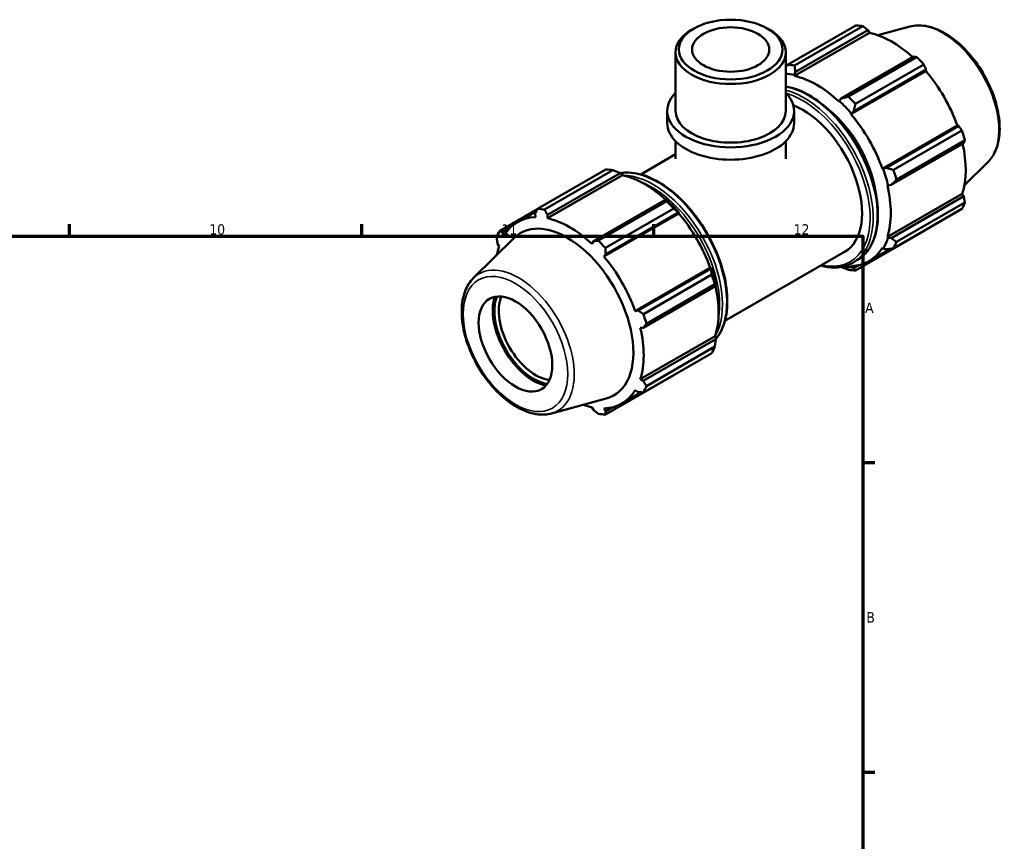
# Model space of a CAD drawing. Header units: millimetres. Extents: x 0 to 931, y 0 to 858.
# Tile 5 of 5: x 619 to 855, y 429 to 626. Entities that reach past the tile are written whole.
import ezdxf

# ---------------------------------------------------------------- set-up
doc = ezdxf.new("R2010")
doc.units = ezdxf.units.MM
for name, color, linetype, lineweight in [('Border (ISO)', 7, 'Continuous', 70), ('Visible (ISO)', 7, 'Continuous', 50), ('Visible Narrow (ISO)', 7, 'Continuous', 35)]:
    doc.layers.add(name, color=color, linetype=linetype, lineweight=lineweight)
doc.styles.add('Note Text (ISO)', font='tahoma.ttf')

# ---------------------------------------------------------------- blocks, each defined once
blk = doc.blocks.new('Borders Default Border')
at = {"layer": 'Border (ISO)'}
for p, q in [((630.75, 574), (630.75, 576.9)), ((700.83, 574), (700.83, 576.9)), ((770.92, 574), (770.92, 576.9)), ((821, 519.75), (823.9, 519.75)), ((821, 445.5), (823.9, 445.5))]:
    blk.add_line(p, q, dxfattribs=at)
at = {"layer": 'Border (ISO)', "flags": 128}
blk.add_lwpolyline([(20, 20), (20, 574), (821, 574), (821, 20), (20, 20)], dxfattribs=at)
at = {"layer": 'Border (ISO)', "color": 232, "true_color": 0xca0064, "char_height": 2.5, "attachment_point": 7, "style": 'Note Text (ISO)'}
for s, insert in [('10', (664.29, 574.35)), ('11', (734.37, 574.4)), ('12', (804.46, 574.4)), ('A', (821.59, 555.62)), ('B', (821.89, 481.37))]:
    blk.add_mtext(s, dxfattribs=dict(at, insert=insert))

msp = doc.modelspace()

# ---------------------------------------------------------------- linework, layer by layer
at = {"layer": 'Visible (ISO)'}
for p, q in [((780.511, 623.819), (779.948, 623.492)), ((798.153, 623.819), (798.716, 623.492)), ((802.994, 615.105), (819.391, 624.548)), ((821.058, 624.386), (804.66, 614.943)), ((832.327, 624.29), (824.664, 622.212)), ((804.64, 612.444), (822.618, 622.797)), ((804.85, 613.395), (822.259, 623.42)), ((822.259, 623.42), (822.618, 622.797)), ((776.112, 604.062), (776.112, 618.13)), ((802.553, 604.062), (802.553, 618.13)), ((833.282, 617.072), (815.873, 607.047)), ((817.59, 607.498), (833.987, 616.94)), ((802.937, 615.031), (802.553, 614.81)), ((835.654, 615.182), (819.256, 605.74)), ((804.583, 612.688), (804.85, 613.395)), ((804.64, 612.444), (804.583, 612.688)), ((818.178, 603.279), (836.155, 613.631)), ((818.824, 603.934), (836.234, 613.959)), ((836.234, 613.959), (836.155, 613.631)), ((815.873, 607.047), (815.376, 606.472)), ((815.376, 606.472), (815.319, 606.295)), ((774.128, 601.119), (774.128, 604.062)), ((804.536, 601.119), (804.536, 604.062)), ((818.178, 603.279), (818.266, 603.424)), ((818.266, 603.424), (818.824, 603.934)), ((825.729, 590.201), (843.706, 600.553)), ((844.028, 600.459), (826.619, 590.434)), ((843.706, 600.553), (844.028, 600.459)), ((828.399, 589.905), (844.796, 599.347)), ((776.112, 592.587), (776.112, 596.796)), ((802.553, 592.587), (802.553, 596.796)), ((827.841, 586.317), (845.251, 596.342)), ((845.487, 597.023), (829.089, 587.58)), ((767.744, 588.837), (776.112, 593.655)), ((851.035, 591.803), (845.391, 586.219)), ((743.01, 580.563), (759.408, 590.005)), ((761.074, 589.844), (744.677, 580.401)), ((763.345, 588.664), (745.368, 578.312)), ((745.382, 579.15), (762.791, 589.175)), ((762.791, 589.175), (763.288, 588.908)), ((763.288, 588.908), (763.345, 588.664)), ((825.898, 590.205), (825.729, 590.201)), ((826.619, 590.434), (825.898, 590.205)), ((826.913, 586.213), (827.095, 586.174)), ((827.095, 586.174), (827.841, 586.317)), ((826.913, 573.867), (844.89, 584.219)), ((845.251, 583.598), (827.841, 573.573)), ((844.89, 584.219), (845.251, 583.598)), ((773.814, 582.827), (756.405, 572.802)), ((757.606, 572.956), (774.004, 582.398)), ((774.081, 582.692), (773.814, 582.827)), ((829.089, 572.632), (845.487, 582.074)), ((742.98, 580.505), (733.868, 575.257)), ((738.177, 577.418), (742.745, 580.049)), ((742.43, 579.436), (742.509, 578.589)), ((745.368, 578.312), (745.382, 579.15)), ((776.883, 579.499), (758.906, 569.146)), ((775.67, 580.64), (759.273, 571.198)), ((759.357, 569.689), (776.766, 579.714)), ((776.766, 579.714), (776.971, 579.644)), ((776.971, 579.644), (776.883, 579.499)), ((844.796, 580.545), (828.399, 571.102)), ((734.636, 574.912), (736.129, 575.772)), ((734.958, 574.207), (734.636, 574.912)), ((819.256, 565.797), (835.654, 575.239)), ((727.629, 563.999), (737.319, 573.587)), ((733.414, 572.204), (733.774, 571.583)), ((756.405, 572.802), (756.047, 572.162)), ((827.095, 573.695), (826.913, 573.867)), ((827.841, 573.573), (827.095, 573.695)), ((758.906, 569.146), (759.357, 569.689)), ((787.954, 553.74), (816.644, 570.261)), ((822.51, 568.031), (827.671, 571.003)), ((825.729, 571.243), (825.898, 571.043)), ((825.898, 571.043), (826.619, 570.864)), ((818.266, 566.614), (818.178, 566.861)), ((818.614, 567.657), (819.628, 568.241)), ((820.159, 567.109), (818.824, 566.341)), ((784.434, 566.421), (766.457, 556.068)), ((784.56, 566.214), (767.151, 556.189)), ((768.415, 555.363), (784.813, 564.805)), ((784.434, 566.421), (784.603, 566.425)), ((784.603, 566.425), (784.56, 566.214)), ((815.818, 566.656), (815.873, 566.627)), ((818.824, 566.341), (818.266, 566.614)), ((785.503, 562.481), (769.106, 553.038)), ((785.783, 562.097), (785.8, 562.394)), ((768.373, 552.072), (785.783, 562.097)), ((767.151, 556.189), (766.457, 556.068)), ((767.641, 552.08), (768.373, 552.072)), ((785.618, 550.086), (767.641, 539.734)), ((785.783, 549.353), (768.373, 539.327)), ((785.618, 550.086), (785.8, 549.915)), ((785.8, 549.915), (785.783, 549.353)), ((784.813, 546.003), (768.415, 536.56)), ((769.106, 538.089), (785.503, 547.532)), ((759.273, 531.254), (775.67, 540.697)), ((768.373, 539.327), (767.641, 539.734)), ((763.238, 533.899), (767.9, 536.583)), ((766.457, 537.11), (767.151, 536.619)), ((746.337, 531.512), (759.494, 535.08)), ((756.047, 533.005), (756.405, 532.382)), ((759.357, 532.096), (758.906, 532.728)), ((760.886, 532.977), (759.357, 532.096))]:
    msp.add_line(p, q, dxfattribs=at)
for centre, major_axis, ratio in [((789.332, 618.778), (12.427, 0), 0.5758617), ((789.332, 618.778), (9.254, 0), 0.5758617), ((737.713, 548.176), (6.238, -10.832), 0.5780931)]:
    msp.add_ellipse(centre, major_axis=major_axis, ratio=ratio, dxfattribs=at)
for centre, major_axis, ratio, start_param, end_param in [((827.522, 599.893), (-13.474, 23.398), 0.5780931, 5.8451561, 5.9396837), ((789.332, 618.13), (-13.22, 0), 0.5758617, 5.5016397, 10.2063236), ((827.957, 600.143), (12.531, -21.76), 0.5780931, 2.0696433, 2.6635608), ((827.522, 599.893), (13.474, -23.398), 0.5780931, 1.9181653, 2.0126929), ((811.125, 590.451), (-13.474, 23.398), 0.5780931, 5.8451561, 5.9396837), ((809.98, 589.791), (-12.665, 21.994), 0.5780931, 5.8051535, 5.9263947), ((809.98, 589.791), (-12.531, 21.76), 0.5780931, 5.1942882, 5.8051535), ((827.957, 600.143), (12.531, -21.76), 0.5780931, 1.2672974, 1.8781627), ((789.332, 604.062), (-15.204, 0), 0.5758617, 5.7667102, 9.9412531), ((811.125, 590.451), (-13.474, 23.398), 0.5780931, 5.059758, 5.1542856), ((806.538, 587.809), (10.105, -17.548), 0.5780931, 0, 2.5116434), ((809.98, 589.791), (12.665, -21.994), 0.5780931, 1.8781627, 2.0526956), ((789.332, 604.062), (-13.22, 0), 0.5758617, 0, 3.1415927), ((809.98, 589.791), (10.105, -17.548), 0.5780931, 0.9717709, 2.1698218), ((809.98, 589.791), (-12.531, 21.76), 0.5780931, 4.4088901, 5.0197553), ((789.332, 601.119), (-15.204, 0), 0.5758617, 0, 3.1415927), ((827.522, 599.893), (13.474, -23.398), 0.5780931, 1.1327672, 1.2272947), ((827.957, 600.143), (12.531, -21.76), 0.5780931, 0.4818993, 1.0759774), ((767.539, 565.351), (-13.474, 23.398), 0.5780931, 5.8451561, 5.9396837), ((768.685, 566.011), (12.531, -21.76), 0.5780931, 2.0696433, 2.6635608), ((809.98, 589.791), (12.665, -21.994), 0.5780931, 1.0927645, 1.2672974), ((811.125, 590.451), (-13.474, 23.398), 0.5780931, 4.2743598, 4.3688874), ((809.98, 589.791), (-12.531, 21.76), 0.5780931, 3.6234919, 4.2343571), ((767.539, 565.351), (13.474, -23.398), 0.5780931, 1.9181653, 2.0126929), ((768.685, 566.011), (-12.665, 21.994), 0.5780931, 5.0197553, 5.1942882), ((827.522, 599.893), (13.474, -23.398), 0.5780931, 0.347369, 0.4418966), ((751.142, 555.909), (-13.474, 23.398), 0.5780931, 5.8451561, 5.9396837), ((768.685, 566.011), (12.531, -21.76), 0.5780931, 1.2672974, 1.8781627), ((750.707, 555.659), (-12.531, 21.76), 0.5780931, 5.9796864, 6.5905516), ((750.102, 555.31), (-11.215, 19.476), 0.5780931, 2.9904271, 6.4343509), ((750.707, 555.659), (-12.531, 21.76), 0.5780931, 5.1942882, 5.8051535), ((751.142, 555.909), (-13.474, 23.398), 0.5780931, 0.347369, 0.4418966), ((750.707, 555.659), (12.531, -21.76), 0.5780931, 3.6234919, 3.7385449), ((751.142, 555.909), (13.474, -23.398), 0.5780931, 1.9181653, 2.0126929), ((809.98, 589.791), (12.665, -21.994), 0.5780931, 0.3073663, 0.4818993), ((811.125, 590.451), (13.474, -23.398), 0.5780931, 0.347369, 0.4418966), ((809.98, 589.791), (12.531, -21.76), 0.5780931, 5.9796864, 6.5905516), ((750.707, 555.659), (-12.531, 21.76), 0.5780931, 4.4088901, 5.0197553), ((768.685, 566.011), (-12.665, 21.994), 0.5780931, 4.2343571, 4.4088901), ((767.539, 565.351), (13.474, -23.398), 0.5780931, 1.1327672, 1.2272947), ((809.98, 589.791), (12.665, -21.994), 0.5780931, 5.8560929, 5.9796864), ((811.125, 590.451), (13.474, -23.398), 0.5780931, 5.8451561, 5.9396837), ((768.685, 566.011), (12.531, -21.76), 0.5780931, 0.4818993, 1.0759774), ((742.015, 550.653), (-6.883, 11.953), 0.5780931, 0.4721423, 2.6694503), ((742.015, 550.653), (6.612, -11.482), 0.5780931, 3.5628349, 5.861943), ((742.545, 550.958), (-6.238, 10.832), 0.5780931, 0.3960817, 2.7455109), ((751.142, 555.909), (13.474, -23.398), 0.5780931, 1.1327672, 1.2272947), ((750.707, 555.659), (-12.531, 21.76), 0.5780931, 3.6234919, 4.2343571), ((767.539, 565.351), (13.474, -23.398), 0.5780931, 0.347369, 0.4418966), ((750.707, 555.659), (12.531, -21.76), 0.5780931, 5.9796864, 6.5905516), ((751.142, 555.909), (13.474, -23.398), 0.5780931, 0.347369, 0.4418966), ((750.707, 555.659), (12.531, -21.76), 0.5780931, 5.686233, 5.8051535), ((751.142, 555.909), (13.474, -23.398), 0.5780931, 5.8451561, 5.9396837)]:
    msp.add_ellipse(centre, major_axis=major_axis, ratio=ratio, start_param=start_param, end_param=end_param, dxfattribs=at)
for points, weights in [([(822.259, 623.42), (821.673, 623.895), (821.058, 624.386)], [1.00320319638, 1.0020093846, 1]), ([(833.987, 616.94), (833.63, 617.009), (833.282, 617.072)], [1, 1.00200938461, 1.00320319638]), ([(802.994, 615.105), (802.77, 614.816), (802.553, 614.534)], [1.0160975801, 1.01425453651, 1.01228607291]), ([(804.85, 613.395), (804.75, 614.149), (804.66, 614.943)], [1.00598434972, 1.01144123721, 1.0160975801]), ([(836.234, 613.959), (835.952, 614.56), (835.654, 615.182)], [1.00320319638, 1.0020093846, 1]), ([(817.59, 607.498), (816.706, 607.264), (815.873, 607.047)], [1.0160975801, 1.01144123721, 1.00598434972]), ([(818.824, 603.934), (819.029, 604.814), (819.256, 605.74)], [1.00598434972, 1.01144123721, 1.0160975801]), ([(844.796, 599.347), (844.407, 599.916), (844.028, 600.459)], [1, 1.0020093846, 1.00320319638]), ([(845.251, 596.342), (845.369, 596.677), (845.487, 597.023)], [1.00320319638, 1.00200938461, 1]), ([(761.074, 589.844), (761.958, 589.507), (762.791, 589.175)], [1.0160975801, 1.01144123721, 1.00598434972]), ([(828.399, 589.905), (827.483, 590.17), (826.619, 590.434)], [1.0160975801, 1.01144123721, 1.00598434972]), ([(827.841, 586.317), (828.445, 586.931), (829.089, 587.58)], [1.00598434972, 1.01144123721, 1.0160975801]), ([(845.487, 582.074), (845.369, 582.853), (845.251, 583.598)], [1, 1.0020093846, 1.00320319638]), ([(773.814, 582.827), (773.914, 582.621), (774.004, 582.398)], [1.00598434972, 1.01144123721, 1.0160975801]), ([(742.43, 579.436), (742.712, 579.986), (743.01, 580.563)], [1.00320319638, 1.00200938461, 1]), ([(744.677, 580.401), (745.034, 579.761), (745.382, 579.15)], [1, 1.0020093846, 1.00320319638]), ([(775.67, 580.64), (776.237, 580.172), (776.766, 579.714)], [1.0160975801, 1.01144123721, 1.00598434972]), ([(733.868, 575.257), (734.257, 575.08), (734.636, 574.912)], [1, 1.00200938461, 1.00320319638]), ([(835.654, 575.239), (835.669, 575.268), (835.684, 575.297)], [1, 1.00010121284, 1.00020035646]), ([(733.414, 572.204), (733.296, 572.949), (733.178, 573.728)], [1.00320319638, 1.0020093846, 1]), ([(756.405, 572.802), (756.991, 572.876), (757.606, 572.956)], [1.00320319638, 1.00200938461, 1]), ([(829.089, 572.632), (828.445, 573.107), (827.841, 573.573)], [1.0160975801, 1.01144123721, 1.00598434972]), ([(759.273, 571.198), (759.313, 570.426), (759.357, 569.689)], [1, 1.0020093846, 1.00320319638]), ([(826.619, 570.864), (827.483, 570.976), (828.399, 571.102)], [1.00598434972, 1.01144123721, 1.0160975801]), ([(784.56, 566.214), (784.691, 565.528), (784.813, 564.805)], [1.00598434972, 1.01144123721, 1.0160975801]), ([(815.873, 566.627), (816.706, 566.295), (817.59, 565.958)], [1.00598434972, 1.01144123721, 1.0160975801]), ([(819.256, 565.797), (819.029, 566.07), (818.824, 566.341)], [1.0160975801, 1.01144123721, 1.00598434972]), ([(785.503, 562.481), (785.653, 562.289), (785.783, 562.097)], [1.0160975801, 1.01144123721, 1.00598434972]), ([(767.151, 556.189), (767.768, 555.783), (768.415, 555.363)], [1.00320319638, 1.0020093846, 1]), ([(769.106, 553.038), (768.73, 552.544), (768.373, 552.072)], [1, 1.00200938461, 1.00320319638]), ([(785.783, 549.353), (785.653, 548.465), (785.503, 547.532)], [1.00598434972, 1.01144123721, 1.0160975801]), ([(768.373, 539.327), (768.73, 538.72), (769.106, 538.089)], [1.00320319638, 1.0020093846, 1]), ([(775.727, 540.771), (775.699, 540.734), (775.67, 540.697)], [1.0156234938, 1.01586156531, 1.0160975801]), ([(768.415, 536.56), (767.768, 536.589), (767.151, 536.619)], [1, 1.00200938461, 1.00320319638]), ([(757.606, 531.416), (756.991, 531.907), (756.405, 532.382)], [1, 1.00200938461, 1.00320319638]), ([(759.357, 532.096), (759.313, 531.682), (759.273, 531.254)], [1.00320319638, 1.0020093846, 1])]:
    msp.add_rational_spline(points, weights, degree=2, dxfattribs=at)
for points, knots in [([(832.327, 624.29), (833.501, 624.608), (834.771, 624.647), (837.488, 624.2), (838.944, 623.665), (841.869, 622.059), (843.339, 620.966), (846.108, 618.354), (847.407, 616.835), (849.712, 613.532), (850.718, 611.749), (852.345, 608.086), (852.966, 606.208), (853.755, 602.526), (853.921, 600.724), (853.757, 597.369), (853.426, 595.815), (852.383, 593.445), (851.78, 592.541), (851.035, 591.803)], [5.6508865, 5.6508865, 5.6508865, 5.6508865, 5.9414672, 5.9414672, 6.2600776, 6.2600776, 6.59097, 6.59097, 6.9211718, 6.9211718, 7.2498571, 7.2498571, 7.5786217, 7.5786217, 7.9089938, 7.9089938, 8.2396148, 8.2396148, 8.4901479, 8.4901479, 8.4901479, 8.4901479]), ([(802.553, 609.933), (803.51, 609.775), (804.493, 609.499), (807.265, 608.423), (809.076, 607.376), (812.597, 604.682), (814.306, 603.034), (817.446, 599.309), (818.877, 597.234), (821.323, 592.863), (822.337, 590.568), (823.847, 585.987), (824.342, 583.7), (824.757, 579.359), (824.677, 577.306), (823.934, 573.645), (823.273, 572.035), (821.599, 569.692), (820.682, 568.848), (819.628, 568.241)], [5.9423173, 5.9423173, 5.9423173, 5.9423173, 6.1225054, 6.1225054, 6.4454183, 6.4454183, 6.7689166, 6.7689166, 7.0918117, 7.0918117, 7.4144748, 7.4144748, 7.7374373, 7.7374373, 8.0609969, 8.0609969, 8.383481, 8.383481, 8.6413135, 8.6413135, 8.6413135, 8.6413135]), ([(762.846, 589.146), (763.32, 589.228), (763.809, 589.274), (765.905, 589.317), (767.613, 588.982), (771.131, 587.615), (772.943, 586.568), (776.464, 583.874), (778.172, 582.226), (781.313, 578.501), (782.744, 576.426), (785.19, 572.055), (786.204, 569.761), (787.714, 565.179), (788.209, 562.893), (788.624, 558.552), (788.544, 556.498), (787.801, 552.837), (787.14, 551.228), (786.073, 549.734), (785.931, 549.55), (785.783, 549.373)], [5.7081604, 5.7081604, 5.7081604, 5.7081604, 5.8068411, 5.8068411, 6.1225054, 6.1225054, 6.4454183, 6.4454183, 6.7689166, 6.7689166, 7.0918117, 7.0918117, 7.4144748, 7.4144748, 7.7374373, 7.7374373, 8.0609969, 8.0609969, 8.383481, 8.383481, 8.4307343, 8.4307343, 8.4307343, 8.4307343]), ([(818.614, 567.657), (817.358, 566.934), (815.91, 566.55), (813.255, 566.495), (812.101, 566.647), (810.921, 566.965)], [2.3581282, 2.3581282, 2.3581282, 2.3581282, 2.66524845, 2.66524845, 2.88287723, 2.88287723, 2.88287723, 2.88287723]), ([(727.629, 563.999), (726.765, 563.143), (726.094, 562.064), (725.117, 559.49), (724.848, 557.962), (724.769, 554.626), (724.977, 552.806), (725.847, 549.1), (726.508, 547.214), (728.208, 543.562), (729.245, 541.797), (731.596, 538.551), (732.909, 537.072), (735.698, 534.542), (737.173, 533.493), (740.157, 531.951), (741.667, 531.458), (744.241, 531.17), (745.325, 531.237), (746.337, 531.512)], [0.9346301, 0.9346301, 0.9346301, 0.9346301, 1.2252108, 1.2252108, 1.5438212, 1.5438212, 1.8747136, 1.8747136, 2.2049154, 2.2049154, 2.5336007, 2.5336007, 2.8623653, 2.8623653, 3.1927374, 3.1927374, 3.5233584, 3.5233584, 3.7738915, 3.7738915, 3.7738915, 3.7738915])]:
    msp.add_open_spline(points, degree=3, knots=knots, dxfattribs=at)
at = {"layer": 'Visible Narrow (ISO)'}
for centre, major_axis, start_param, end_param in [((840.251, 607.223), (-9.462, 16.431), 3.2927583, 6.1320197), ((807.905, 588.597), (11.722, -20.356), 0, 2.6862517), ((806.892, 588.013), (11.722, -20.356), 0, 2.6224434), ((806.538, 587.809), (11.473, -19.923), 5.7899756, 8.8839187), ((771.772, 567.789), (-11.722, 20.356), 3.3620774, 6.0649492), ((770.759, 567.205), (11.722, -20.356), 0.3250698, 2.819416), ((770.405, 567.002), (11.473, -19.923), 0.6077308, 2.5338619), ((738.413, 548.579), (-9.462, 16.431), 2.9904271, 6.4343509)]:
    msp.add_ellipse(centre, major_axis=major_axis, ratio=0.5780931, start_param=start_param, end_param=end_param, dxfattribs=at)
msp.add_ellipse((737.713, 548.176), major_axis=(8.852, -15.371), ratio=0.5780931, dxfattribs=at)

# ---------------------------------------------------------------- block references
msp.add_blockref('Borders Default Border', (0, 0))

doc.saveas('drawing.dxf')
